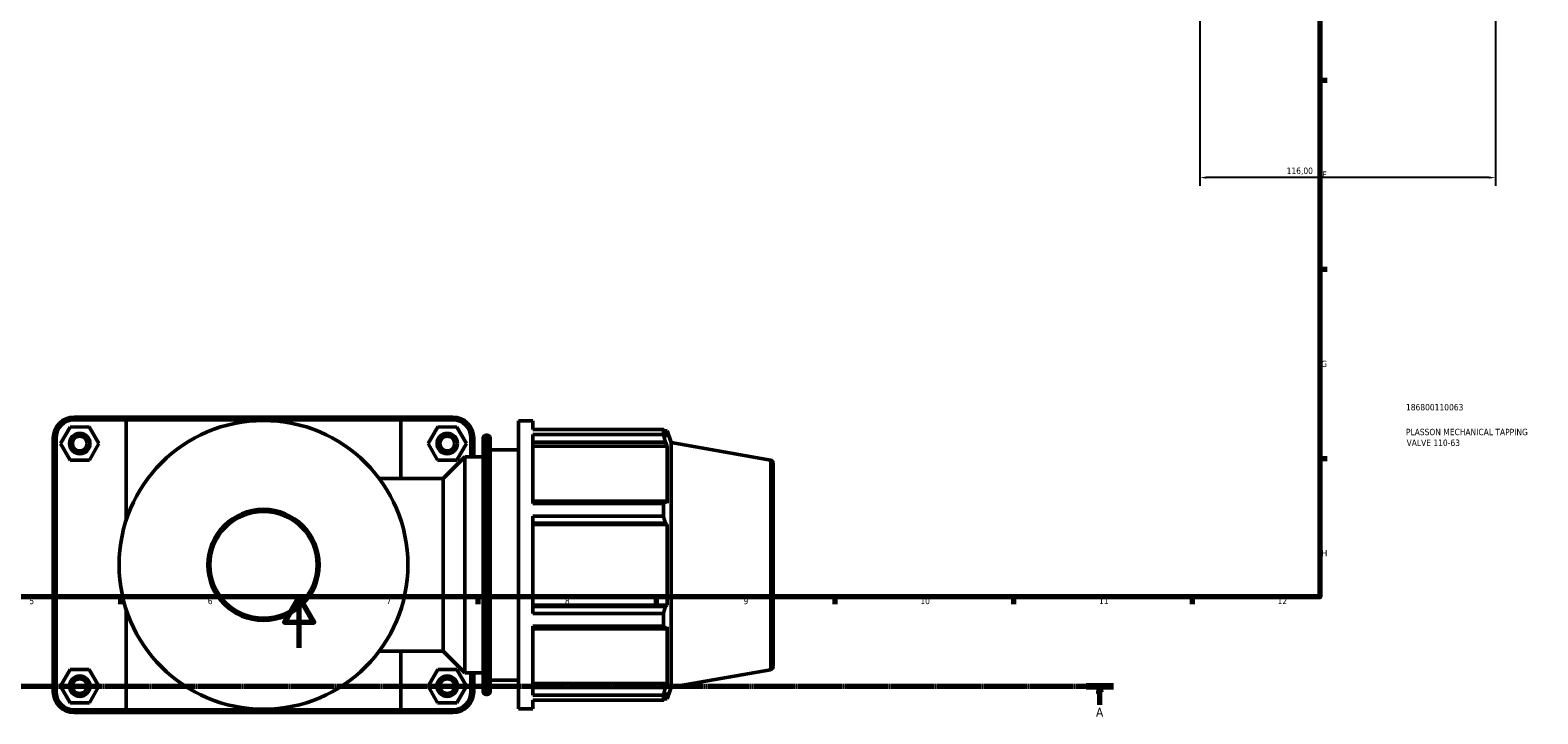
# Model space of a CAD drawing. Header units: millimetres. Extents: x 0 to 1061, y -26 to 1487.
# Tile 3 of 8: x 315 to 907, y -26 to 242. Entities that reach past the tile are written whole.
import ezdxf

# ---------------------------------------------------------------- set-up
doc = ezdxf.new("R2010")
doc.units = ezdxf.units.MM
doc.linetypes.add('CHAIN', pattern=[0.7087, 0.4724, -0.0591, 0.1181, -0.0591])
for name, color, linetype, lineweight in [('Border (ISO)', 7, 'Continuous', 70), ('Dimension (ISO)', 7, 'Continuous', 25), ('Section Line (ISO)', 7, 'CHAIN', 70), ('Title (ISO)', 7, 'Continuous', 50), ('Visible (ISO)', 7, 'Continuous', 50), ('Visible Narrow (ISO)', 7, 'Continuous', 35)]:
    doc.layers.add(name, color=color, linetype=linetype, lineweight=lineweight)
doc.styles.add('Label Text (ISO)', font='tahoma.ttf')
doc.styles.add('Note Text (ISO)', font='tahoma.ttf')
doc.dimstyles.new('Default (ISO)', dxfattribs={"dimtxt": 2.5, "dimasz": 2.5, "dimexe": 3.175, "dimexo": 0, "dimgap": 0.762, "dimtad": 1, "dimrnd": 1e-08, "dimzin": 0, "dimtxsty": 'Note Text (ISO)', "dimcen": 0.09, "dimdle": 10, "dimclrd": 256, "dimclre": 256, "dimclrt": 232, "dimazin": 0, "dimtfac": 1.40208, "dimtmove": 0, "dimatfit": 3, "dimfxl": 1, "dimtolj": 1, "dimtzin": 0, "dimlwd": -1, "dimlwe": -1, "dimarcsym": 0})

# ---------------------------------------------------------------- blocks, each defined once
blk = doc.blocks.new('Borders Default Border')
at = {"layer": 'Border (ISO)'}
for p, q in [((821, 222.75), (823.9, 222.75)), ((821, 148.5), (823.9, 148.5)), ((821, 74.25), (823.9, 74.25)), ((350.42, 20), (350.42, 17.1)), ((490.58, 20), (490.58, 17.1)), ((560.67, 20), (560.67, 17.1)), ((630.75, 20), (630.75, 17.1)), ((700.83, 20), (700.83, 17.1)), ((770.92, 20), (770.92, 17.1))]:
    blk.add_line(p, q, dxfattribs=at)
at = {"layer": 'Border (ISO)', "flags": 128}
for points in [[(20, 20), (20, 574), (821, 574), (821, 20), (20, 20)], [(420.5, 0), (420.5, 20), (414.73, 10), (426.27, 10), (420.5, 20)]]:
    blk.add_lwpolyline(points, dxfattribs=at)
at = {"layer": 'Border (ISO)', "color": 232, "true_color": 0xca0064, "char_height": 2.5, "attachment_point": 7, "style": 'Note Text (ISO)'}
for s, insert in [('F', (822, 184.38)), ('G', (821.61, 110.08)), ('H', (821.74, 35.88)), ('5', (314.64, 17.05)), ('6', (384.66, 17.05)), ('7', (454.77, 17.1)), ('8', (524.81, 17.04)), ('9', (594.88, 17.05)), ('10', (664.29, 17.05)), ('11', (734.37, 17.1)), ('12', (804.46, 17.1))]:
    blk.add_mtext(s, dxfattribs=dict(at, insert=insert))
blk = doc.blocks.new('Title Blocks ISO')
at = {"layer": 'Title (ISO)', "color": 232, "true_color": 0xca0064, "style": 'Note Text (ISO)'}
for tag, p in [('PART_NUMBER_001', (33.84, 73.13)), ('DESCRIPTION_001', (33.84, 63.4)), ('DESCRIPTION_002', (34.09, 59.18))]:
    blk.add_attdef(tag, p, '', height=2.5, dxfattribs=at)
blk = doc.blocks.new('2dTransSection0')
at = {"layer": 'Section Line (ISO)', "linetype": 'CHAIN'}
blk.add_line((56.69, -15.05), (740.1, -15.05), dxfattribs=at)
at = {"layer": 'Section Line (ISO)', "linetype": 'Continuous', "lineweight": 140}
blk.add_line((729.29, -15.05), (740.1, -15.05), dxfattribs=at)
at = {"layer": 'Section Line (ISO)', "linetype": 'Continuous'}
for p, q in [((734.69, -15.05), (734.19, -17.55)), ((734.19, -17.55), (735.19, -17.55)), ((734.69, -17.55), (734.69, -15.05)), ((735.19, -17.55), (734.69, -15.05)), ((734.69, -22.41), (734.69, -17.55))]:
    blk.add_line(p, q, dxfattribs=at)
at = {"layer": 'Section Line (ISO)', "linetype": 'Continuous', "flags": 128}
blk.add_lwpolyline([(735.19, -17.55), (734.69, -15.05), (734.19, -17.55), (735.19, -17.55)], dxfattribs=at)
at = {"layer": 'Section Line (ISO)'}
blk.add_solid([(735.19, -17.55), (734.69, -15.05), (734.19, -17.55), (735.19, -17.55)], dxfattribs=at)
at = {"layer": 'Section Line (ISO)', "insert": (733.21, -27.05), "char_height": 3.5, "attachment_point": 7, "style": 'Label Text (ISO)'}
blk.add_mtext('A', dxfattribs=at)
blk = doc.blocks.new('*D14')
at = {"layer": 'Defpoints', "color": 0, "transparency": 16777216}
for p in [(773.96, 310.33), (889.96, 310.33), (773.96, 184.48)]:
    blk.add_point(p, dxfattribs=at)
at = {"layer": 'Dimension (ISO)', "transparency": 16777216}
for p, q in [((773.96, 310.33), (773.96, 181.31)), ((889.96, 310.33), (889.96, 181.31)), ((887.46, 184.48), (776.46, 184.48))]:
    blk.add_line(p, q, dxfattribs=at)
for points in [[(776.46, 184.9), (776.46, 184.07), (773.96, 184.48)], [(887.46, 184.9), (887.46, 184.07), (889.96, 184.48)]]:
    blk.add_solid(points, dxfattribs=at)
at = {"layer": 'Dimension (ISO)', "color": 232, "true_color": 0xca0064, "transparency": 16777216, "insert": (808.01, 188.42), "char_height": 2.5, "attachment_point": 1, "style": 'Note Text (ISO)'}
blk.add_mtext('\\A1;116,00', dxfattribs=at)

msp = doc.modelspace()

# ---------------------------------------------------------------- linework, layer by layer
at = {"layer": 'Visible (ISO)'}
for p, q in [((353.32, 90.51), (332.281, 90.51)), ((332.281, 89.41), (352.642, 89.41)), ((460.42, 89.41), (352.642, 89.41)), ((352.642, 89.41), (352.642, 50)), ((353.32, 90.51), (459.742, 90.51)), ((480.781, 90.51), (459.742, 90.51)), ((460.42, 89.41), (480.781, 89.41)), ((460.42, 66.41), (460.42, 89.41)), ((506.531, -23.99), (506.531, 89.01)), ((506.531, 89.01), (512.181, 89.01)), ((512.181, 85.673), (512.181, 89.01)), ((330.644, 86.59), (326.926, 80.07)), ((338.149, 86.63), (330.644, 86.59)), ((341.937, 80.151), (338.149, 86.63)), ((471.126, 80.151), (474.913, 86.63)), ((474.913, 86.63), (482.419, 86.59)), ((482.419, 86.59), (486.137, 80.07)), ((493.934, 83.36), (494.271, 83.36)), ((512.181, 85.673), (563.439, 85.673)), ((512.181, 56.574), (512.181, 83.63)), ((563.439, 83.63), (512.181, 83.63)), ((563.439, 83.63), (563.439, 85.673)), ((563.797, 85.055), (564.878, 85.055)), ((564.878, 82.623), (564.261, 84.24)), ((564.878, 82.623), (564.878, 85.055)), ((566.531, 80.513), (564.878, 85.055)), ((324.031, 82.26), (324.031, -17.24)), ((325.131, -17.24), (325.131, 82.26)), ((326.926, 80.07), (330.713, 73.59)), ((338.219, 73.631), (341.937, 80.151)), ((474.844, 73.631), (471.126, 80.151)), ((486.137, 80.07), (482.349, 73.59)), ((487.931, 82.26), (487.931, 74.885)), ((489.031, 74.885), (489.031, 82.26)), ((492.674, -17.08), (492.674, 82.1)), ((495.531, 82.1), (495.531, -17.08)), ((495.531, 77.71), (506.531, 77.71)), ((512.181, 80.622), (564.261, 80.622)), ((512.181, 79.118), (564.878, 79.118)), ((564.261, 80.622), (564.878, 79.118)), ((564.878, 56.773), (564.878, 79.118)), ((566.531, -15.493), (566.531, 80.513)), ((605.49, 73.644), (566.531, 80.513)), ((330.713, 73.59), (338.219, 73.631)), ((482.349, 73.59), (474.844, 73.631)), ((477.056, 66.41), (485.531, 74.885)), ((485.531, -9.865), (485.531, 74.885)), ((485.531, 74.885), (492.674, 74.885)), ((606.531, 72.403), (606.531, -7.382)), ((451.926, 66.41), (477.056, 66.41)), ((477.056, -1.39), (477.056, 66.41)), ((564.261, 57.556), (512.181, 57.556)), ((512.181, 56.574), (563.439, 56.574)), ((563.439, 51.642), (563.439, 56.574)), ((564.878, 56.773), (564.261, 57.556)), ((512.181, 13.379), (512.181, 51.642)), ((563.439, 51.642), (512.181, 51.642)), ((512.181, 48.821), (564.261, 48.821)), ((512.181, 48.311), (564.878, 48.311)), ((564.261, 48.821), (564.878, 48.311)), ((564.878, 16.71), (564.878, 48.311)), ((352.642, 15.02), (352.642, -24.39)), ((512.181, 16.71), (564.878, 16.71)), ((564.261, 16.2), (512.181, 16.2)), ((512.181, 13.379), (563.439, 13.379)), ((563.439, 8.447), (563.439, 13.379)), ((564.878, 16.71), (564.261, 16.2)), ((512.181, -18.609), (512.181, 8.447)), ((563.439, 8.447), (512.181, 8.447)), ((512.181, 7.465), (564.261, 7.465)), ((564.261, 7.465), (564.878, 8.248)), ((564.878, -14.098), (564.878, 8.248)), ((451.926, -1.39), (477.056, -1.39)), ((460.42, -24.39), (460.42, -1.39)), ((477.056, -1.39), (485.531, -9.865)), ((330.644, -8.61), (326.926, -15.13)), ((338.149, -8.57), (330.644, -8.61)), ((341.937, -15.049), (338.149, -8.57)), ((471.126, -15.049), (474.913, -8.57)), ((474.913, -8.57), (482.419, -8.61)), ((482.419, -8.61), (486.137, -15.13)), ((485.531, -9.865), (492.674, -9.865)), ((487.931, -9.865), (487.931, -17.24)), ((489.031, -17.24), (489.031, -9.865)), ((605.49, -8.623), (566.531, -15.493)), ((326.926, -15.13), (330.713, -21.61)), ((338.219, -21.569), (341.937, -15.049)), ((474.844, -21.569), (471.126, -15.049)), ((486.137, -15.13), (482.349, -21.61)), ((495.531, -12.69), (506.531, -12.69)), ((512.181, -14.098), (564.878, -14.098)), ((564.261, -15.601), (512.181, -15.601)), ((564.878, -14.098), (564.261, -15.601)), ((564.261, -19.219), (564.878, -17.603)), ((566.531, -15.493), (564.878, -20.035)), ((564.878, -20.035), (564.878, -17.603)), ((330.713, -21.61), (338.219, -21.569)), ((482.349, -21.61), (474.844, -21.569)), ((493.934, -18.34), (494.271, -18.34)), ((512.181, -18.609), (563.439, -18.609)), ((512.181, -23.99), (512.181, -20.652)), ((563.439, -20.652), (512.181, -20.652)), ((563.439, -20.652), (563.439, -18.609)), ((563.797, -20.035), (564.878, -20.035)), ((352.642, -24.39), (332.281, -24.39)), ((332.281, -25.49), (353.32, -25.49)), ((352.642, -24.39), (460.42, -24.39)), ((459.742, -25.49), (353.32, -25.49)), ((459.742, -25.49), (480.781, -25.49)), ((480.781, -24.39), (460.42, -24.39)), ((506.531, -23.99), (512.181, -23.99))]:
    msp.add_line(p, q, dxfattribs=at)
for centre, radius in [((406.531, 32.51), 56.656), ((334.431, 80.11), 4), ((334.431, 80.11), 2.9), ((478.631, 80.11), 4), ((478.631, 80.11), 2.9), ((406.531, 32.51), 21.799), ((334.431, -15.09), 4), ((478.631, -15.09), 4), ((334.431, -15.09), 2.9), ((478.631, -15.09), 2.9)]:
    msp.add_circle(centre, radius, dxfattribs=at)
for centre, radius, start, end in [((332.281, 82.26), 8.25, 90, 180), ((332.281, 82.26), 7.15, 90, 180), ((480.781, 82.26), 8.25, 0, 90), ((480.781, 82.26), 7.15, 0, 90), ((493.934, 82.1), 1.26, 90, 180), ((494.271, 82.1), 1.26, 0, 90), ((605.271, 72.403), 1.26, 0, 80), ((605.271, -7.382), 1.26, 280, 0), ((332.281, -17.24), 8.25, 180, 270), ((332.281, -17.24), 7.15, 180, 270), ((480.781, -17.24), 8.25, 270, 0), ((480.781, -17.24), 7.15, 270, 0), ((493.934, -17.08), 1.26, 180, 270), ((494.271, -17.08), 1.26, 270, 0)]:
    msp.add_arc(centre, radius, start, end, dxfattribs=at)
for points in [[(353.32, 90.51), (353.093, 90.144), (352.867, 89.777), (352.642, 89.41)], [(459.742, 90.51), (459.969, 90.144), (460.195, 89.777), (460.42, 89.41)], [(353.32, -25.49), (353.093, -25.123), (352.867, -24.757), (352.642, -24.39)], [(459.742, -25.49), (459.969, -25.123), (460.195, -24.757), (460.42, -24.39)]]:
    msp.add_open_spline(points, degree=3, dxfattribs=at)
for points, weights in [([(563.439, 85.673), (563.866, 84.942), (564.261, 84.24)], [1, 1.00175658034, 1.00269704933]), ([(564.261, 80.622), (563.866, 82.095), (563.439, 83.63)], [1.00269704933, 1.00175658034, 1]), ([(563.439, 56.574), (563.866, 57.075), (564.261, 57.556)], [1, 1.00175658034, 1.00269704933]), ([(564.261, 48.821), (563.866, 50.202), (563.439, 51.642)], [1.00269704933, 1.00175658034, 1]), ([(563.439, 13.379), (563.866, 14.818), (564.261, 16.2)], [1, 1.00175658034, 1.00269704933]), ([(564.261, 7.465), (563.866, 7.946), (563.439, 8.447)], [1.00269704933, 1.00175658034, 1]), ([(563.439, -18.609), (563.866, -17.074), (564.261, -15.601)], [1, 1.00175658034, 1.00269704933]), ([(564.261, -19.219), (563.866, -19.921), (563.439, -20.652)], [1.00269704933, 1.00175658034, 1])]:
    msp.add_rational_spline(points, weights, degree=2, dxfattribs=at)
at = {"layer": 'Visible Narrow (ISO)'}
for p, q in [((332.281, 89.465), (332.281, 90.455)), ((480.781, 89.465), (480.781, 90.455)), ((325.076, 82.26), (324.086, 82.26)), ((487.986, 82.26), (488.976, 82.26)), ((493.934, 82.734), (493.934, -17.714)), ((494.271, -17.714), (494.271, 82.734)), ((605.49, -8.117), (605.49, 73.137)), ((325.076, -17.24), (324.086, -17.24)), ((487.986, -17.24), (488.976, -17.24)), ((332.281, -24.445), (332.281, -25.435)), ((480.781, -24.445), (480.781, -25.435))]:
    msp.add_line(p, q, dxfattribs=at)
msp.add_circle((406.531, 32.51), 20.799, dxfattribs=at)

# ---------------------------------------------------------------- block references
msp.add_blockref('Borders Default Border', (0, 0))
msp.add_blockref('Title Blocks ISO', (821, 20)).add_auto_attribs({'PART_NUMBER_001': '186800110063', 'DESCRIPTION_001': 'PLASSON MECHANICAL TAPPING', 'DESCRIPTION_002': 'VALVE 110-63'})
at = {"layer": 'Section Line (ISO)'}
msp.add_blockref('2dTransSection0', (0, 0), dxfattribs=at)

# ---------------------------------------------------------------- dimensions: what is measured, and where the dimension line sits
at = {"layer": 'Dimension (ISO)'}
dim = msp.add_linear_dim(base=(773.964, 184.482), p1=(889.964, 310.327), p2=(773.964, 310.327), dimstyle='Default (ISO)', override={"dimdec": 2, "dimtp": 0, "dimtm": 0, "dimtdec": 2, "dimtofl": 0, "dimatfit": 1}, dxfattribs=at)
dim.commit()
dim.dimension.update_dxf_attribs({"geometry": '*D14', "text_midpoint": (812.964, 184.482), "dimtype": 160})

doc.saveas('drawing.dxf')
